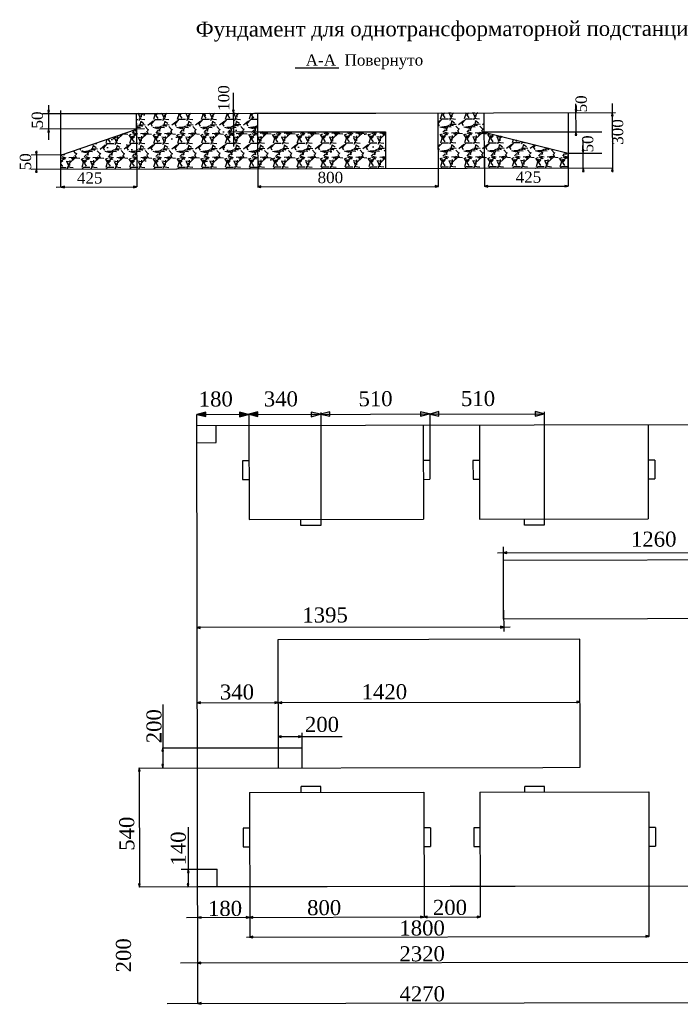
# Model space of a CAD drawing. Extents: x 4085 to 16488, y -65 to 12615.
# Tile 225 of 229: x 15731 to 15843, y 11836 to 12003. Entities that reach past the tile are written whole.
import ezdxf

# ---------------------------------------------------------------- set-up
doc = ezdxf.new("R2010")
doc.units = 0
doc.header["$MEASUREMENT"] = 0
doc.linetypes.add('CONTI', pattern=[0])
doc.layers.get('0').update_dxf_attribs({"color": 250, "linetype": 'CONTI'})
doc.styles.get("Standard").update_dxf_attribs({"font": 'times.ttf'})
pattern_1 = [(37.60159, (12558.47, 9093.245), (-0.269889, 7.830146), [0, -6.17728, 0, -6.9088, 0, -6.604]), (7.6016, (12558.47, 9093.245), (7.172026, 11.481936), [0, -3.33248, 0, -5.56768, 0, -2.1336]), (327.60159, (12553.471, 9093.236), (12.655817, 0.045435), [0, -2.032, 0, -7.3152, 0, -9.5504]), (317.6016, (12553.471, 9093.236), (12.21056, 3.588525), [0, -1.016, 0, -4.79552, 0, -5.4864])]
pattern_2 = [(228.114389, (12561.3886, 9097.31407), (-32.447124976, -36.633633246), [0.5467536, -54.1288]), (185.071289, (12561.02355, 9096.90702), (48.760796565, 4.150433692), [0.938248, -92.8864]), (132.611989, (12560.08898, 9096.82408), (40.719169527, -44.631916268), [0.6615712, -65.49552]), (267.375289, (12558.50582, 9095.80527), (3.9198616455, 81.287051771), [0.854408, -84.58624]), (292.935289, (12558.4667, 9094.95176), (-20.406494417, 48.731922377), [0.8378144, -82.94368]), (357.375289, (12558.79319, 9094.18018), (-81.287051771, 3.9198616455), [0.854408, -84.58624]), (37.795789, (12559.6467, 9094.14106), (-52.759893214, -40.7335742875), [1.1299104, -111.86096]), (72.356889, (12560.53955, 9094.83352), (28.289486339, 89.4583255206), [1.066752, -105.60848]), (121.531189, (12560.86287, 9095.8501), (-32.6056314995, 52.7742090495), [0.8573008, -84.8728]), (175.337989, (12560.41453, 9096.58082), (44.711100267, -3.984692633), [0.9787408, -47.95824]), (222.498989, (12559.43903, 9096.66037), (-48.688662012, -44.7903401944), [1.2657248, -125.30688]), (138.915689, (12562.52925, 9095.77177), (-28.491171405, 24.333484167), [0.432008, -42.76896]), (171.570789, (12562.20363, 9096.05567), (52.846247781, -8.034333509), [0.8218912, -81.36736]), (225.10159, (12561.3906, 9096.1762), (0.0072057, -4.0639908), [0.5747344, -5.172624]), (203.300189, (12561.10527, 9096.6633), (20.30562508, 8.164051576), [0.3095056, -30.64096]), (291.902989, (12560.821, 9096.5409), (-4.08561363, 12.18478297), [0.4377056, -21.44768]), (31.065389, (12560.9843, 9096.1348), (12.17755652, 8.14961069), [0.710912, -22.98608]), (161.66669, (12561.5932, 9096.5016), (8.13519664, -4.04957612), [0.5140592, -12.33744]), (16.491089, (12558.46389, 9096.53672), (40.618341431, 12.264012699), [0.7201408, -71.29408]), (70.447789, (12559.1544, 9096.74115), (-16.17666636, -44.732689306), [0.6041584, -59.81152]), (293.300189, (12561.5918, 9097.31443), (-8.164051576, 20.30562508), [0.619008, -30.33152]), (343.712089, (12561.83664, 9096.7459), (-40.661575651, 12.119898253), [0.7201408, -71.29408]), (339.545589, (12558.46835, 9094.01705), (-20.3344047, 8.091948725), [0.694456, -34.02832]), (294.876689, (12559.11903, 9093.77436), (-20.39918357, 44.667880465), [0.5818752, -57.60576]), (66.902989, (12561.63964, 9093.2505), (8.09199415, 20.33444808), [0.619008, -30.33152]), (17.455589, (12561.88247, 9093.8199), (-52.803096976, -16.349624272), [0.6812528, -67.44384]), (69.545589, (12559.6483, 9093.247), (-8.091948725, -20.3344047), [0.3472288, -34.37568]), (101.411489, (12561.3958, 9093.2501), (-4.09279633, 16.2487167), [0.207224, -20.5152]), (166.06539, (12561.3548, 9093.4532), (12.1991951, -4.0423694), [0.8378144, -15.91848]), (186.110589, (12560.54164, 9093.65496), (40.632670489, 4.136041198), [0.7764272, -76.86624]), (303.79169, (12560.9849, 9095.769), (-4.07840643, 8.12077366), [0.5861184, -14.066848]), (353.258789, (12561.31092, 9095.28193), (69.102331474, -8.0055263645), [1.0232912, -101.3056]), (61.046989, (12562.32713, 9095.1618), (-16.205496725, -28.476710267), [0.4184128, -41.42304]), (90.10159, (12562.5297, 9095.528), (-4.0711993, 4.056788), [0.24384, -3.82016]), (120.357989, (12560.46014, 9093.77674), (16.306379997, -28.419118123), [0.5645872, -55.89424]), (48.114389, (12560.1748, 9094.2639), (32.447124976, 36.633633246), [1.0935088, -53.58208]), (0.10159, (12560.905, 9095.078), (4.056788, 4.0711993), [1.05664, -3.00736]), (325.406389, (12561.96151, 9095.07988), (-40.690305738, 28.37590093), [0.642576, -63.61488]), (254.156189, (12562.4905, 9094.71506), (-4.03518104, -16.26321891), [0.5917264, -28.99472]), (207.747589, (12562.32893, 9094.14581), (-77.143794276, -40.7768702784), [0.963432, -95.38]), (175.527689, (12561.47629, 9093.69726), (-52.839134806, 3.97029959), [1.0192464, -100.90528]), (175.527689, (12561.47629, 9093.69726), (-52.839134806, 3.97029959), [1.0192464, -100.90528])]

msp = doc.modelspace()

# ---------------------------------------------------------------- hatches: boundary and pattern name
h = msp.add_hatch(color=0)
h.set_gradient(color1=(0, 0, 15), color2=(0, 0, 0), one_color=1)
h.paths.add_polyline_path([(15767.42, 11987.24), (15767.43, 11987.24), (15767.43, 11987.79), (15767.28, 11987.79)])
h.paths.add_polyline_path([(15767.43, 11987.24), (15767.43, 11987.24), (15767.56, 11987.79), (15767.43, 11987.79)])
h = msp.add_hatch(color=0)
h.set_gradient(color1=(0, 0, 15), color2=(0, 0, 0), one_color=1)
h.paths.add_polyline_path([(15825.66, 11987.86), (15825.51, 11987.86), (15825.65, 11987.35), (15825.66, 11987.35)])
h.paths.add_polyline_path([(15825.79, 11987.86), (15825.66, 11987.86), (15825.66, 11987.35), (15825.67, 11987.35)])
h.paths.add_polyline_path([(15825.53, 11983.55), (15825.67, 11983.55), (15825.67, 11984.1), (15825.66, 11984.1)])
h.paths.add_polyline_path([(15825.67, 11983.55), (15825.81, 11983.55), (15825.67, 11984.1), (15825.67, 11984.1)])
h = msp.add_hatch(color=0)
h.set_gradient(color1=(0, 0, 15), color2=(0, 0, 0), one_color=1)
h.paths.add_polyline_path([(15736.02, 11987.74), (15735.88, 11987.74), (15736.02, 11987.19)])
h.paths.add_polyline_path([(15736.02, 11987.19), (15736.02, 11987.19), (15736.03, 11987.19), (15736.16, 11987.74), (15736.02, 11987.74)])
h.paths.add_polyline_path([(15736.03, 11984.54), (15736.02, 11984.56), (15736.01, 11984.56), (15735.88, 11984.01), (15736.03, 11984.01)])
h.paths.add_polyline_path([(15736.03, 11984.01), (15736.16, 11984.01), (15736.03, 11984.54)])
h = msp.add_hatch()
h.set_pattern_fill('AR-CONC', color=0, scale=0.64, angle=0.1016, style=0)
h.set_pattern_definition([(50.1016, (12558.47, 9093.245), (116.616, -9.9943), [12.192, -134.112]), (355.1016, (12558.47, 9093.24), (-22.7722, 122.236), [9.7536, -107.2896]), (100.5526, (12568.19, 9092.41), (93.8443, 112.2412), [10.3616, -113.9776]), (46.2858, (12558.41, 9125.76), (173.538, -26.5994), [18.288, -201.168]), (96.737, (12572.87, 9123.54), (151.658, 158.6215), [15.5424, -170.9664]), (351.2856, (12558.41, 9125.76), (151.658, 158.621), [14.6304, -160.9344]), (21.1016, (12574.68, 9117.66), (97.1494, -65.2778), [12.192, -134.112]), (326.1016, (12574.68, 9117.66), (39.3442, 117.9502), [9.7536, -107.2896]), (71.553, (12582.78, 9112.22), (136.4934, 52.6727), [10.3616, -113.9776]), (37.6016, (12558.47, 9093.245), (1.88075, 54.11864), [0, -105.9891, 0, -108.9152, 0, -107.696]), (7.6016, (12558.47, 9093.245), (42.6508, 64.1913), [0, -62.0979, 0, -103.5507, 0, -41.0464]), (327.6016, (12522.22, 9093.18), (86.78435, -3.51253), [0, -40.64, 0, -126.7968, 0, -168.2496]), (317.6016, (12505.96, 9093.15), (94.7737, 16.441), [0, -52.832, 0, -84.2061, 0, -119.4816])])
h.paths.add_polyline_path([(15750.99, 11984.57), (15738.13, 11980.15), (15738.13, 11979.18), (15738.13, 11979.18), (15738.13, 11977.78), (15751.01, 11977.8)])
h.paths.add_polyline_path([(15771.56, 11984.07), (15771.55, 11984.07), (15771.55, 11984.99), (15771.54, 11987.25), (15750.97, 11987.21), (15750.97, 11984.58), (15750.99, 11984.58), (15751.01, 11977.8), (15771.58, 11977.84)])
h.paths.add_polyline_path([(15793.29, 11984.1), (15771.56, 11984.07), (15771.58, 11977.84), (15793.3, 11977.88)])
h = msp.add_hatch()
h.set_pattern_fill('AR-SAND', color=0, scale=0.16, angle=0.1016, style=0)
h.set_pattern_definition(pattern_1)
h.paths.add_polyline_path([(15771.58, 11977.84), (15771.56, 11984.07), (15771.55, 11984.07), (15771.55, 11984.99), (15771.54, 11987.25), (15750.97, 11987.21), (15750.97, 11984.58), (15750.99, 11984.58), (15751.01, 11977.8)])
h = msp.add_hatch()
h.set_pattern_fill('AR-SAND', color=0, scale=0.16, angle=0.1016, style=0)
h.set_pattern_definition(pattern_1)
h.paths.add_polyline_path([(15750.97, 11987.21), (15750.97, 11984.58), (15750.99, 11984.58), (15751.01, 11977.8), (15771.58, 11977.84), (15771.56, 11984.07), (15771.55, 11984.07), (15771.55, 11984.99), (15771.54, 11987.25)])
h = msp.add_hatch()
h.set_pattern_fill('GRAVEL', color=0, scale=0.16, angle=0.1016, style=0)
h.set_pattern_definition(pattern_2)
h.paths.add_polyline_path([(15771.58, 11977.84), (15771.56, 11984.07), (15771.55, 11984.07), (15771.55, 11984.99), (15771.54, 11987.25), (15750.97, 11987.21), (15750.97, 11984.58), (15750.99, 11984.58), (15751.01, 11977.8)])
h.paths.add_polyline_path([(15793.3, 11977.88), (15793.29, 11984.1), (15771.56, 11984.07), (15771.58, 11977.84)])
h = msp.add_hatch()
h.set_pattern_fill('GRAVEL', color=0, scale=0.16, angle=0.1016, style=0)
h.set_pattern_definition(pattern_2)
h.paths.add_polyline_path([(15810.08, 11987.32), (15802.25, 11987.3), (15802.27, 11977.9), (15810.1, 11977.91)])
h = msp.add_hatch(color=0)
h.set_gradient(color1=(0, 0, 15), color2=(0, 0, 0), one_color=1)
h.paths.add_polyline_path([(15831.84, 11987.36), (15831.84, 11987.36), (15831.83, 11987.36), (15831.7, 11986.81), (15831.85, 11986.81)])
h.paths.add_polyline_path([(15831.85, 11986.81), (15831.99, 11986.81), (15831.84, 11987.36)])
h.paths.add_polyline_path([(15831.72, 11977.39), (15831.86, 11977.39), (15831.86, 11977.95), (15831.85, 11977.95)])
h.paths.add_polyline_path([(15831.86, 11977.39), (15832, 11977.39), (15831.86, 11977.95), (15831.86, 11977.95)])
h = msp.add_hatch()
h.set_pattern_fill('AR-SAND', color=0, scale=0.16, angle=0.1016, style=0)
h.set_pattern_definition(pattern_1)
h.paths.add_polyline_path([(15751.01, 11977.8), (15750.99, 11984.58), (15750.97, 11984.58), (15750.97, 11984.56), (15738.13, 11980.15), (15738.13, 11979.18), (15738.13, 11979.18), (15738.13, 11977.78)])
h = msp.add_hatch()
h.set_pattern_fill('AR-SAND', color=0, scale=0.32, angle=0.1016, style=0)
h.set_pattern_definition([(37.6016, (12558.47, 9093.245), (-0.539778, 15.66029), [0, -12.35456, 0, -13.8176, 0, -13.208]), (7.6016, (12558.47, 9093.245), (14.34405, 22.96387), [0, -6.66496, 0, -11.13536, 0, -4.2672]), (327.6016, (12548.472, 9093.227), (25.311635, 0.09087), [0, -4.064, 0, -14.6304, 0, -19.1008]), (317.6016, (12548.472, 9093.227), (24.42112, 7.17705), [0, -2.032, 0, -9.59104, 0, -10.9728])])
h.paths.add_polyline_path([(15750.99, 11984.57), (15738.13, 11980.15), (15738.13, 11979.18), (15738.13, 11979.18), (15738.13, 11977.78), (15751.01, 11977.8)])
h = msp.add_hatch()
h.set_pattern_fill('AR-SAND', color=0, scale=0.16, angle=0.1016, style=0)
h.set_pattern_definition(pattern_1)
h.paths.add_polyline_path([(15750.99, 11984.57), (15738.13, 11980.15), (15738.13, 11979.18), (15738.13, 11979.18), (15738.13, 11977.78), (15751.01, 11977.8)])
h = msp.add_hatch()
h.set_pattern_fill('GRAVEL', color=0, scale=0.16, angle=0.1016, style=0)
h.set_pattern_definition(pattern_2)
h.paths.add_polyline_path([(15750.99, 11984.57), (15738.13, 11980.15), (15738.13, 11979.18), (15738.13, 11979.18), (15738.13, 11977.78), (15751.01, 11977.8)])
h = msp.add_hatch(color=0)
h.set_gradient(color1=(0, 0, 15), color2=(0, 0, 0), one_color=1)
h.paths.add_polyline_path([(15767.43, 11984.06), (15767.43, 11984.06), (15767.3, 11983.51), (15767.43, 11983.51)])
h.paths.add_polyline_path([(15767.43, 11983.51), (15767.58, 11983.51), (15767.44, 11984.06), (15767.43, 11984.06)])
h = msp.add_hatch()
h.set_pattern_fill('AR-SAND', color=0, scale=0.16, angle=0.1016, style=0)
h.set_pattern_definition(pattern_1)
h.paths.add_polyline_path([(15771.56, 11984.07), (15771.58, 11977.84), (15793.3, 11977.88), (15793.29, 11984.1)])
h = msp.add_hatch()
h.set_pattern_fill('AR-CONC', color=0, scale=0.16, angle=0.1016, style=0)
h.set_pattern_definition([(50.1016, (12558.47, 9093.245), (29.15402, -2.49857), [3.048, -33.528]), (355.1016, (12558.47, 9093.245), (-5.69304, 30.55902), [2.4384, -26.8224]), (100.5526, (12560.9, 9093.037), (23.46108, 28.06031), [2.5904, -28.4944]), (46.2858, (12558.455, 9101.373), (43.3845, -6.64986), [4.572, -50.292]), (96.7372, (12562.07, 9100.82), (37.91443, 39.65538), [3.8856, -42.7416]), (351.2856, (12558.455, 9101.373), (37.9145, 39.6553), [3.6576, -40.2336]), (21.1016, (12562.523, 9099.348), (24.28735, -16.31945), [3.048, -33.528]), (326.1016, (12562.523, 9099.348), (9.83606, 29.48756), [2.4384, -26.8224]), (71.553, (12564.547, 9097.988), (34.12334, 13.16818), [2.5904, -28.4944]), (37.6016, (12558.47, 9093.245), (0.470188, 13.52966), [0, -26.49728, 0, -27.2288, 0, -26.924]), (7.6016, (12558.47, 9093.245), (10.66271, 16.047823), [0, -15.52448, 0, -25.88768, 0, -10.2616]), (327.6016, (12549.407, 9093.229), (21.696086, -0.878132), [0, -10.16, 0, -31.6992, 0, -42.0624]), (317.6016, (12545.343, 9093.222), (23.69342, 4.110255), [0, -13.208, 0, -21.05152, 0, -29.8704])])
h.paths.add_polyline_path([(15793.3, 11977.88), (15793.29, 11984.1), (15771.56, 11984.07), (15771.58, 11977.84)])
h = msp.add_hatch()
h.set_pattern_fill('GRAVEL', color=0, scale=0.16, angle=0.1016, style=0)
h.set_pattern_definition(pattern_2)
h.paths.add_polyline_path([(15824.34, 11977.93), (15824.33, 11980.48), (15810.09, 11984.06), (15810.1, 11977.91)])
h = msp.add_hatch(color=0)
h.set_gradient(color1=(0, 0, 15), color2=(0, 0, 0), one_color=1)
h.paths.add_polyline_path([(15733.94, 11980.71), (15733.8, 11980.71), (15733.94, 11980.16)])
h.paths.add_polyline_path([(15733.94, 11980.16), (15733.95, 11980.15), (15733.95, 11980.15), (15734.08, 11980.71), (15733.94, 11980.71)])
h.paths.add_polyline_path([(15733.81, 11977.22), (15733.95, 11977.22), (15733.95, 11977.77), (15733.95, 11977.77), (15733.94, 11977.77)])
h.paths.add_polyline_path([(15733.95, 11977.22), (15734.09, 11977.22), (15733.95, 11977.77)])
h = msp.add_hatch(color=0)
h.set_gradient(color1=(0, 0, 15), color2=(0, 0, 0), one_color=1)
h.paths.add_polyline_path([(15826.89, 11981.04), (15826.74, 11981.04), (15826.88, 11980.47), (15826.89, 11980.52)])
h.paths.add_polyline_path([(15827.02, 11981.04), (15826.89, 11981.04), (15826.89, 11980.52)])
h.paths.add_polyline_path([(15826.9, 11977.9), (15826.89, 11977.94), (15826.88, 11977.94), (15826.75, 11977.38), (15826.9, 11977.38)])
h.paths.add_polyline_path([(15826.9, 11977.9), (15826.9, 11977.38), (15827.03, 11977.38)])
h = msp.add_hatch(color=0)
h.set_gradient(color1=(0, 0, 15), color2=(0, 0, 0), one_color=1)
h.paths.add_polyline_path([(15771.56, 11974.77), (15772.12, 11974.77), (15772.12, 11974.92)])
h.paths.add_polyline_path([(15771.56, 11974.77), (15771.56, 11974.77), (15772.12, 11974.63), (15772.12, 11974.77)])
h.paths.add_polyline_path([(15802.27, 11974.82), (15802.28, 11974.82), (15801.71, 11974.96), (15801.71, 11974.82)])
h.paths.add_polyline_path([(15802.27, 11974.82), (15801.71, 11974.82), (15801.71, 11974.68)])
h.paths.add_polyline_path([(15751.01, 11974.73), (15751.01, 11974.74), (15750.45, 11974.87), (15750.45, 11974.73)])
h.paths.add_polyline_path([(15751.02, 11974.73), (15751.02, 11974.73), (15750.45, 11974.73), (15750.45, 11974.59)])
h.paths.add_polyline_path([(15738.14, 11974.71), (15738.71, 11974.71), (15738.7, 11974.86)])
h.paths.add_polyline_path([(15738.71, 11974.58), (15738.71, 11974.71), (15738.14, 11974.71), (15738.14, 11974.71)])
h = msp.add_hatch(color=0)
h.set_gradient(color1=(0, 0, 15), color2=(0, 0, 0), one_color=1)
h.paths.add_polyline_path([(15810.68, 11974.84), (15810.68, 11974.98), (15810.13, 11974.84), (15810.13, 11974.84)])
h.paths.add_polyline_path([(15810.68, 11974.7), (15810.68, 11974.84), (15810.13, 11974.84), (15810.13, 11974.83)])
h.paths.add_polyline_path([(15824.33, 11974.86), (15824.33, 11974.87), (15823.77, 11975), (15823.77, 11974.86)])
h.paths.add_polyline_path([(15823.77, 11974.86), (15823.77, 11974.72), (15824.33, 11974.86), (15824.33, 11974.86)])
h = msp.add_hatch(color=0)
h.set_gradient(color1=(0, 0, 15), color2=(0, 0, 0), one_color=1)
h.paths.add_polyline_path([(15762.76, 11936.07), (15762.76, 11936.48), (15761.22, 11936.07), (15761.22, 11936.07)])
h.paths.add_polyline_path([(15762.76, 11935.7), (15762.76, 11936.07), (15761.22, 11936.07), (15761.22, 11936.06)])
h = msp.add_hatch(color=0)
h.set_gradient(color1=(0, 0, 15), color2=(0, 0, 0), one_color=1)
h.paths.add_polyline_path([(15770.01, 11936.09), (15768.46, 11936.45), (15768.46, 11936.08)])
h.paths.add_polyline_path([(15768.46, 11936.08), (15768.46, 11935.67), (15770.03, 11936.08), (15770.01, 11936.09)])
h = msp.add_hatch(color=0)
h.set_gradient(color1=(0, 0, 15), color2=(0, 0, 0), one_color=1)
h.paths.add_polyline_path([(15770.07, 11936.09), (15770.07, 11936.09), (15771.61, 11936.09), (15771.61, 11936.5)])
h.paths.add_polyline_path([(15770.07, 11936.09), (15770.07, 11936.08), (15771.61, 11935.72), (15771.61, 11936.09)])
h = msp.add_hatch(color=0)
h.set_gradient(color1=(0, 0, 15), color2=(0, 0, 0), one_color=1)
h.paths.add_polyline_path([(15782.21, 11936.11), (15780.66, 11936.47), (15780.66, 11936.11)])
h.paths.add_polyline_path([(15780.66, 11936.11), (15780.66, 11935.69), (15782.22, 11936.11), (15782.21, 11936.11)])
h.paths.add_polyline_path([(15782.27, 11936.12), (15782.27, 11936.11), (15782.27, 11936.11), (15783.81, 11936.11), (15783.81, 11936.53)])
h.paths.add_polyline_path([(15782.27, 11936.11), (15783.81, 11935.75), (15783.81, 11936.11)])
h.paths.add_polyline_path([(15800.69, 11936.14), (15800.77, 11936.16), (15799.21, 11936.53), (15799.21, 11936.14)])
h.paths.add_polyline_path([(15800.69, 11936.14), (15799.21, 11936.14), (15799.21, 11935.75)])
h.paths.add_polyline_path([(15802.37, 11936.15), (15802.37, 11936.55), (15800.83, 11936.14)])
h.paths.add_polyline_path([(15800.83, 11936.14), (15800.82, 11936.14), (15800.82, 11936.13), (15802.37, 11935.77), (15802.37, 11936.15)])
h.paths.add_polyline_path([(15818.71, 11936.55), (15818.71, 11936.17), (15820.24, 11936.18), (15820.24, 11936.19)])
h.paths.add_polyline_path([(15818.71, 11936.17), (15818.71, 11935.76), (15820.24, 11936.17), (15820.24, 11936.18)])
h = msp.add_hatch(color=0)
h.set_gradient(color1=(0, 0, 5), color2=(0, 0, 0), one_color=1)
h.paths.add_polyline_path([(15813.89, 11912.56), (15813.89, 11912.71), (15813.35, 11912.57), (15813.35, 11912.56)])
h.paths.add_polyline_path([(15813.35, 11912.56), (15813.35, 11912.55), (15813.89, 11912.42), (15813.89, 11912.56)])
h.paths.add_polyline_path([(15865.96, 11912.66), (15865.97, 11912.66), (15865.97, 11912.66), (15865.41, 11912.8), (15865.41, 11912.65)])
h.paths.add_polyline_path([(15865.41, 11912.65), (15865.41, 11912.51), (15865.96, 11912.66)])
h = msp.add_hatch(color=0)
h.set_gradient(color1=(0, 0, 5), color2=(0, 0, 0), one_color=1)
h.paths.add_polyline_path([(15761.24, 11899.85), (15761.81, 11899.71), (15761.81, 11900)])
h = msp.add_hatch(color=0)
h.set_gradient(color1=(0, 0, 5), color2=(0, 0, 0), one_color=1)
h.paths.add_polyline_path([(15812.84, 11900.07), (15812.84, 11899.93), (15813.38, 11899.93), (15813.38, 11899.94)])
h.paths.add_polyline_path([(15813.38, 11899.92), (15813.38, 11899.93), (15812.84, 11899.93), (15812.84, 11899.78)])
h = msp.add_hatch(color=0)
h.set_gradient(color1=(0, 0, 5), color2=(0, 0, 0), one_color=1)
h.paths.add_polyline_path([(15761.31, 11887.1), (15761.31, 11887.08), (15761.84, 11886.95), (15761.84, 11887.23)])
h = msp.add_hatch(color=0)
h.set_gradient(color1=(0, 0, 5), color2=(0, 0, 0), one_color=1)
h.paths.add_polyline_path([(15774.46, 11887.24), (15774.46, 11887.11), (15775, 11887.11)])
h.paths.add_polyline_path([(15774.46, 11887.11), (15774.46, 11886.96), (15775.02, 11887.1), (15775.02, 11887.1), (15775, 11887.11)])
h = msp.add_hatch(color=0)
h.set_gradient(color1=(0, 0, 5), color2=(0, 0, 0), one_color=1)
h.paths.add_polyline_path([(15775.65, 11887.11), (15775.65, 11887.24), (15775.14, 11887.11)])
h.paths.add_polyline_path([(15775.65, 11886.96), (15775.65, 11887.11), (15775.14, 11887.11), (15775.08, 11887.09)])
h.paths.add_polyline_path([(15826.33, 11887.2), (15826.36, 11887.21), (15826.36, 11887.21), (15825.8, 11887.34), (15825.8, 11887.2)])
h.paths.add_polyline_path([(15826.33, 11887.2), (15825.8, 11887.2), (15825.8, 11887.06)])
h = msp.add_hatch(color=0)
h.set_gradient(color1=(0, 0, 5), color2=(0, 0, 0), one_color=1)
h.paths.add_polyline_path([(15775.58, 11881.33), (15775.58, 11881.48), (15775.03, 11881.34), (15775.03, 11881.33), (15775.06, 11881.33)])
h.paths.add_polyline_path([(15775.58, 11881.2), (15775.58, 11881.33), (15775.06, 11881.33)])
h.paths.add_polyline_path([(15779.02, 11881.33), (15778.51, 11881.45), (15778.51, 11881.33)])
h.paths.add_polyline_path([(15778.51, 11881.33), (15778.51, 11881.17), (15779.07, 11881.32), (15779.07, 11881.32), (15779.02, 11881.33)])
h = msp.add_hatch(color=0)
h.set_gradient(color1=(0, 0, 5), color2=(0, 0, 0), one_color=1)
h.paths.add_polyline_path([(15755.43, 11876), (15755.44, 11876.02), (15755.44, 11876.56), (15755.29, 11876.56)])
h.paths.add_polyline_path([(15755.44, 11876.02), (15755.57, 11876.56), (15755.44, 11876.56)])
h.paths.add_polyline_path([(15755.43, 11879.38), (15755.42, 11879.41), (15755.29, 11878.84), (15755.43, 11878.84)])
h.paths.add_polyline_path([(15755.43, 11878.84), (15755.57, 11878.84), (15755.43, 11879.38)])
h = msp.add_hatch(color=0)
h.set_gradient(color1=(0, 0, 5), color2=(0, 0, 0), one_color=1)
h.paths.add_polyline_path([(15751.43, 11875.97), (15751.3, 11875.44), (15751.43, 11875.44)])
h.paths.add_polyline_path([(15751.44, 11875.98), (15751.43, 11875.98), (15751.43, 11875.97), (15751.43, 11875.44), (15751.58, 11875.44)])
h.paths.add_polyline_path([(15751.46, 11855.78), (15751.46, 11856.31), (15751.33, 11856.31)])
h.paths.add_polyline_path([(15751.61, 11856.31), (15751.46, 11856.31), (15751.46, 11855.78), (15751.47, 11855.77), (15751.48, 11855.77)])
h = msp.add_hatch(color=0)
h.set_gradient(color1=(0, 0, 5), color2=(0, 0, 0), one_color=1)
h.paths.add_polyline_path([(15759.74, 11858.79), (15759.74, 11858.79), (15759.61, 11858.23), (15759.74, 11858.23)])
h.paths.add_polyline_path([(15759.74, 11858.23), (15759.89, 11858.23), (15759.75, 11858.79), (15759.74, 11858.79)])
h.paths.add_polyline_path([(15759.74, 11856.31), (15759.6, 11856.31), (15759.75, 11855.75), (15759.75, 11855.75)])
h.paths.add_polyline_path([(15759.75, 11855.75), (15759.88, 11856.31), (15759.74, 11856.31)])
h = msp.add_hatch(color=0)
h.set_gradient(color1=(0, 0, 15), color2=(0, 0, 0), one_color=1)
h.paths.add_polyline_path([(15761.93, 11850.59), (15761.93, 11850.73), (15761.39, 11850.59)])
h.paths.add_polyline_path([(15761.39, 11850.59), (15761.37, 11850.59), (15761.37, 11850.59), (15761.93, 11850.45), (15761.93, 11850.59)])
h = msp.add_hatch(color=0)
h.set_gradient(color1=(0, 0, 15), color2=(0, 0, 0), one_color=1)
h.paths.add_polyline_path([(15770.16, 11850.61), (15769.6, 11850.74), (15769.6, 11850.61)])
h.paths.add_polyline_path([(15770.17, 11850.61), (15770.16, 11850.61), (15769.6, 11850.61), (15769.6, 11850.46)])
h = msp.add_hatch(color=0)
h.set_gradient(color1=(0, 0, 15), color2=(0, 0, 0), one_color=1)
h.paths.add_polyline_path([(15770.76, 11850.61), (15770.76, 11850.75), (15770.22, 11850.61), (15770.22, 11850.61)])
h.paths.add_polyline_path([(15770.22, 11850.61), (15770.22, 11850.6), (15770.76, 11850.47), (15770.76, 11850.61)])
h = msp.add_hatch(color=0)
h.set_gradient(color1=(0, 0, 15), color2=(0, 0, 0), one_color=1)
h.paths.add_polyline_path([(15799.8, 11850.66), (15799.81, 11850.66), (15799.24, 11850.8), (15799.24, 11850.66)])
h.paths.add_polyline_path([(15799.24, 11850.66), (15799.24, 11850.52), (15799.8, 11850.66)])
h = msp.add_hatch(color=0)
h.set_gradient(color1=(0, 0, 15), color2=(0, 0, 0), one_color=1)
h.paths.add_polyline_path([(15799.84, 11850.69), (15799.84, 11850.68), (15799.93, 11850.66), (15800.38, 11850.66), (15800.38, 11850.83)])
h.paths.add_polyline_path([(15799.93, 11850.66), (15800.38, 11850.55), (15800.38, 11850.66)])
h.paths.add_polyline_path([(15799.82, 11850.69), (15799.84, 11850.68), (15799.84, 11850.69)])
h = msp.add_hatch(color=0)
h.set_gradient(color1=(0, 0, 15), color2=(0, 0, 0), one_color=1)
h.paths.add_polyline_path([(15808.85, 11850.82), (15808.85, 11850.68), (15809.39, 11850.68), (15809.39, 11850.69)])
h.paths.add_polyline_path([(15808.85, 11850.68), (15808.85, 11850.54), (15809.39, 11850.68), (15809.39, 11850.68)])
h = msp.add_hatch(color=0)
h.set_gradient(color1=(0, 0, 15), color2=(0, 0, 0), one_color=1)
h.paths.add_polyline_path([(15809.39, 11850.69), (15809.39, 11850.68), (15809.42, 11850.69)])
h = msp.add_hatch(color=0)
h.set_gradient(color1=(0, 0, 15), color2=(0, 0, 0), one_color=1)
h.paths.add_polyline_path([(15770.17, 11847.25), (15770.23, 11847.24), (15770.23, 11847.26), (15770.22, 11847.26)])
h = msp.add_hatch(color=0)
h.set_gradient(color1=(0, 0, 15), color2=(0, 0, 0), one_color=1)
h.paths.add_polyline_path([(15770.22, 11847.26), (15770.23, 11847.26), (15770.23, 11847.27)])
h = msp.add_hatch(color=0)
h.set_gradient(color1=(0, 0, 15), color2=(0, 0, 0), one_color=1)
h.paths.add_polyline_path([(15770.74, 11847.26), (15770.74, 11847.4), (15770.23, 11847.27), (15770.23, 11847.26)])
h.paths.add_polyline_path([(15770.23, 11847.26), (15770.23, 11847.24), (15770.74, 11847.12), (15770.74, 11847.26)])
h = msp.add_hatch(color=0)
h.set_gradient(color1=(0, 0, 15), color2=(0, 0, 0), one_color=1)
h.paths.add_polyline_path([(15838.07, 11847.38), (15838.08, 11847.39), (15837.51, 11847.52), (15837.51, 11847.38)])
h.paths.add_polyline_path([(15837.51, 11847.38), (15837.51, 11847.24), (15838.07, 11847.38)])
h = msp.add_hatch(color=0)
h.set_gradient(color2=(0, 0, 0), one_color=1)
h.paths.add_polyline_path([(15761.39, 11842.87), (15761.39, 11842.87), (15761.92, 11842.87), (15761.92, 11843.01)])
h.paths.add_polyline_path([(15761.39, 11842.87), (15761.39, 11842.85), (15761.92, 11842.73), (15761.92, 11842.87)])

# ---------------------------------------------------------------- linework, layer by layer
at = {"color": 0}
for p, q in [((15777.94, 11994.96), (15785.35, 11994.97)), ((15767.42, 11990.7), (15767.44, 11981.6)), ((15736.02, 11988.65), (15736.03, 11982.71)), ((15767.56, 11987.79), (15767.28, 11987.79)), ((15767.28, 11987.79), (15767.43, 11987.22)), ((15767.43, 11987.22), (15767.56, 11987.79)), ((15825.79, 11987.86), (15825.51, 11987.86)), ((15825.51, 11987.86), (15825.66, 11987.29)), ((15825.67, 11983.4), (15825.66, 11988.87)), ((15825.66, 11987.29), (15825.79, 11987.86)), ((15831.84, 11988.89), (15831.86, 11977.24)), ((15735, 11987.19), (15755.58, 11987.22)), ((15736.16, 11987.74), (15735.88, 11987.74)), ((15735.88, 11987.74), (15736.03, 11987.17)), ((15736.03, 11987.17), (15736.16, 11987.74)), ((15738.13, 11979.18), (15738.11, 11987.72)), ((15750.97, 11987.21), (15771.54, 11987.25)), ((15750.97, 11984.56), (15750.97, 11987.21)), ((15771.05, 11987.25), (15791.62, 11987.29)), ((15771.54, 11987.25), (15771.55, 11984.99)), ((15790.92, 11987.28), (15832.39, 11987.36)), ((15802.27, 11974.83), (15802.25, 11987.3)), ((15810.1, 11977.91), (15810.08, 11987.34)), ((15824.31, 11987.34), (15824.33, 11974.86)), ((15831.84, 11987.38), (15831.7, 11986.81)), ((15831.7, 11986.81), (15831.99, 11986.81)), ((15831.99, 11986.81), (15831.84, 11987.38)), ((15752.3, 11984.59), (15734.51, 11984.55)), ((15736.02, 11984.58), (15735.88, 11984.01)), ((15736.16, 11984.01), (15736.02, 11984.58)), ((15738.12, 11980.15), (15750.97, 11984.56)), ((15750.99, 11985.57), (15751.01, 11974.73)), ((15771.55, 11984.99), (15771.55, 11984.07)), ((15771.56, 11985.6), (15771.58, 11974.77)), ((15735.88, 11984.01), (15736.16, 11984.01)), ((15772.35, 11984.07), (15766.49, 11984.06)), ((15767.43, 11984.08), (15767.3, 11983.51)), ((15767.3, 11983.51), (15767.58, 11983.51)), ((15767.58, 11983.51), (15767.43, 11984.08)), ((15771.55, 11984.07), (15793.29, 11984.1)), ((15793.29, 11984.1), (15793.3, 11977.88)), ((15809.77, 11984.07), (15830.04, 11984.11)), ((15810.08, 11984.06), (15824.33, 11980.48)), ((15825.66, 11984.11), (15825.53, 11983.55)), ((15825.53, 11983.55), (15825.81, 11983.55)), ((15825.81, 11983.55), (15825.66, 11984.11)), ((15826.9, 11977.28), (15826.89, 11982.72)), ((15738.2, 11980.16), (15733.06, 11980.15)), ((15734.08, 11980.71), (15733.8, 11980.71)), ((15733.8, 11980.71), (15733.95, 11980.14)), ((15733.94, 11980.88), (15733.95, 11977.21)), ((15733.95, 11980.14), (15734.08, 11980.71)), ((15738.13, 11977.78), (15738.12, 11980.15)), ((15810.12, 11979.71), (15810.13, 11974.83)), ((15824.34, 11977.93), (15824.33, 11980.48)), ((15824.33, 11980.46), (15830.04, 11980.47)), ((15827.02, 11981.04), (15826.74, 11981.04)), ((15826.74, 11981.04), (15826.88, 11980.47)), ((15826.88, 11980.47), (15827.02, 11981.04)), ((15733.09, 11977.77), (15831.86, 11977.95)), ((15733.94, 11977.79), (15733.81, 11977.22)), ((15734.09, 11977.22), (15733.94, 11977.79)), ((15738.13, 11974.71), (15738.13, 11978.11)), ((15826.88, 11977.95), (15826.75, 11977.38)), ((15827.03, 11977.38), (15826.88, 11977.95)), ((15831.86, 11977.96), (15831.72, 11977.39)), ((15832, 11977.39), (15831.86, 11977.96)), ((15733.81, 11977.22), (15734.09, 11977.22)), ((15826.75, 11977.38), (15827.03, 11977.38)), ((15831.72, 11977.39), (15832, 11977.39)), ((15737.32, 11974.71), (15751.02, 11974.73)), ((15738.7, 11974.86), (15738.14, 11974.71)), ((15738.14, 11974.71), (15738.71, 11974.58)), ((15738.71, 11974.58), (15738.7, 11974.86)), ((15751.02, 11974.73), (15750.45, 11974.87)), ((15750.45, 11974.87), (15750.45, 11974.59)), ((15750.45, 11974.59), (15751.02, 11974.73)), ((15771.55, 11974.77), (15802.31, 11974.82)), ((15772.12, 11974.92), (15771.56, 11974.77)), ((15771.56, 11974.77), (15772.12, 11974.63)), ((15772.12, 11974.63), (15772.12, 11974.92)), ((15802.28, 11974.82), (15801.71, 11974.96)), ((15801.71, 11974.96), (15801.71, 11974.68)), ((15801.71, 11974.68), (15802.28, 11974.82)), ((15810.68, 11974.98), (15810.11, 11974.84)), ((15810.11, 11974.84), (15810.68, 11974.7)), ((15810.12, 11974.84), (15824.34, 11974.86)), ((15810.68, 11974.7), (15810.68, 11974.98)), ((15824.34, 11974.86), (15823.77, 11975)), ((15823.77, 11975), (15823.77, 11974.72)), ((15823.77, 11974.72), (15824.34, 11974.86)), ((15762.76, 11936.48), (15761.2, 11936.07)), ((15761.2, 11936.07), (15762.76, 11935.7)), ((15761.22, 11936.07), (15820.26, 11936.18)), ((15761.4, 11835.98), (15761.22, 11936.07)), ((15762.76, 11935.7), (15762.76, 11936.48)), ((15770.03, 11936.08), (15768.46, 11936.45)), ((15768.46, 11936.45), (15768.46, 11935.67)), ((15768.46, 11935.67), (15770.03, 11936.08)), ((15771.61, 11936.5), (15770.05, 11936.09)), ((15770.05, 11936.09), (15771.61, 11935.72)), ((15770.07, 11936.09), (15770.1, 11918.2)), ((15771.61, 11935.72), (15771.61, 11936.5)), ((15782.22, 11936.11), (15780.66, 11936.47)), ((15780.66, 11936.47), (15780.66, 11935.69)), ((15780.66, 11935.69), (15782.22, 11936.11)), ((15783.81, 11936.53), (15782.25, 11936.11)), ((15782.25, 11936.11), (15783.81, 11935.75)), ((15782.27, 11936.42), (15782.3, 11917.2)), ((15783.81, 11935.75), (15783.81, 11936.53)), ((15800.77, 11936.16), (15799.21, 11936.53)), ((15799.21, 11936.53), (15799.21, 11935.75)), ((15799.21, 11935.75), (15800.77, 11936.16)), ((15802.37, 11936.55), (15800.81, 11936.14)), ((15800.81, 11936.14), (15802.37, 11935.77)), ((15800.82, 11936.14), (15800.84, 11925.05)), ((15802.37, 11935.77), (15802.37, 11936.55)), ((15820.27, 11936.18), (15818.71, 11936.55)), ((15818.71, 11936.55), (15818.71, 11935.76)), ((15818.71, 11935.76), (15820.27, 11936.18)), ((15820.24, 11936.49), (15820.27, 11917.27)), ((15761.23, 11934.2), (15932.22, 11934.51)), ((15799.7, 11934.27), (15799.72, 11918.25)), ((15809.24, 11934.29), (15809.27, 11918.27)), ((15837.91, 11934.34), (15837.94, 11918.32)), ((15764.52, 11931.28), (15764.52, 11934.21)), ((15761.23, 11931.27), (15764.52, 11931.28)), ((15770.08, 11928.18), (15768.97, 11928.18)), ((15768.97, 11928.18), (15768.98, 11924.99)), ((15800.83, 11928.24), (15799.72, 11928.24)), ((15809.28, 11928.25), (15808.16, 11928.25)), ((15808.16, 11928.25), (15808.17, 11925.06)), ((15839.05, 11928.31), (15837.93, 11928.3)), ((15839.05, 11928.31), (15839.05, 11925.11)), ((15768.98, 11924.99), (15770.09, 11924.99)), ((15799.72, 11925.04), (15800.84, 11925.05)), ((15808.17, 11925.06), (15809.28, 11925.06)), ((15837.94, 11925.11), (15839.05, 11925.11)), ((15770.1, 11918.2), (15799.72, 11918.25)), ((15778.9, 11917.19), (15778.9, 11918.21)), ((15809.27, 11918.27), (15837.94, 11918.32)), ((15816.89, 11917.26), (15816.89, 11918.28)), ((15782.28, 11917.2), (15778.9, 11917.19)), ((15782.28, 11917.2), (15779.59, 11917.2)), ((15782.3, 11917.2), (15780.29, 11917.2)), ((15820.27, 11917.27), (15816.89, 11917.26)), ((15820.27, 11917.27), (15817.58, 11917.26)), ((15812.34, 11912.56), (15868.98, 11912.66)), ((15813.89, 11912.71), (15813.33, 11912.56)), ((15813.33, 11912.56), (15813.89, 11912.42)), ((15813.35, 11910.91), (15813.35, 11913.59)), ((15813.89, 11912.42), (15813.89, 11912.71)), ((15813.37, 11902.79), (15813.38, 11899.18)), ((15761.81, 11900), (15761.24, 11899.85)), ((15761.24, 11899.85), (15761.81, 11899.71)), ((15814.48, 11899.93), (15761.33, 11899.84)), ((15761.81, 11899.71), (15761.81, 11900)), ((15813.41, 11899.93), (15812.84, 11900.07)), ((15812.84, 11900.07), (15812.84, 11899.78)), ((15812.84, 11899.78), (15813.41, 11899.93)), ((15826.34, 11897.86), (15775.01, 11897.77)), ((15775.01, 11897.77), (15775.04, 11876.02)), ((15826.38, 11876.11), (15826.34, 11897.86)), ((15755.42, 11886.8), (15755.44, 11875.99)), ((15761.84, 11887.23), (15761.27, 11887.09)), ((15761.27, 11887.09), (15761.84, 11886.95)), ((15761.32, 11887.09), (15775.15, 11887.11)), ((15761.84, 11886.95), (15761.84, 11887.23)), ((15775.03, 11887.1), (15774.46, 11887.24)), ((15774.46, 11887.24), (15774.46, 11886.96)), ((15774.46, 11886.96), (15775.03, 11887.1)), ((15775.07, 11887.11), (15826.36, 11887.2)), ((15775.65, 11887.24), (15775.08, 11887.09)), ((15775.08, 11887.09), (15775.65, 11886.96)), ((15775.65, 11886.96), (15775.65, 11887.24)), ((15826.37, 11887.21), (15825.8, 11887.34)), ((15825.8, 11887.34), (15825.8, 11887.06)), ((15825.8, 11887.06), (15826.37, 11887.21)), ((15775.58, 11881.48), (15775.02, 11881.34)), ((15775.02, 11881.34), (15775.58, 11881.2)), ((15775.03, 11881.33), (15785.95, 11881.35)), ((15775.58, 11881.2), (15775.58, 11881.48)), ((15779.08, 11881.32), (15778.51, 11881.45)), ((15778.51, 11881.45), (15778.51, 11881.17)), ((15778.51, 11881.17), (15779.08, 11881.32)), ((15779.06, 11881.98), (15779.08, 11876.03)), ((15755.42, 11879.41), (15755.29, 11878.84)), ((15755.57, 11878.84), (15755.42, 11879.41)), ((15755.43, 11879.4), (15779.07, 11879.44)), ((15755.29, 11878.84), (15755.57, 11878.84)), ((15751.44, 11876.01), (15751.3, 11875.44)), ((15751.43, 11875.98), (15820.04, 11876.1)), ((15751.43, 11875.98), (15751.46, 11855.77)), ((15751.58, 11875.44), (15751.44, 11876.01)), ((15755.57, 11876.56), (15755.29, 11876.56)), ((15755.29, 11876.56), (15755.43, 11876)), ((15755.43, 11876), (15755.57, 11876.56)), ((15820.04, 11876.1), (15826.38, 11876.11)), ((15751.3, 11875.44), (15751.58, 11875.44)), ((15778.98, 11871.83), (15778.98, 11872.85)), ((15780.94, 11872.85), (15778.98, 11872.85)), ((15781.68, 11872.85), (15779.67, 11872.85)), ((15782.32, 11872.85), (15780.37, 11872.85)), ((15782.32, 11871.84), (15782.32, 11872.85)), ((15819.65, 11872.84), (15816.96, 11872.83)), ((15816.97, 11871.9), (15816.97, 11872.83)), ((15820.33, 11872.84), (15817.66, 11872.83)), ((15820.34, 11871.91), (15820.33, 11872.84)), ((15770.18, 11871.81), (15799.81, 11871.87)), ((15770.18, 11871.82), (15770.23, 11847.24)), ((15799.81, 11871.87), (15799.84, 11850.66)), ((15809.35, 11871.88), (15838.02, 11871.93)), ((15809.35, 11871.89), (15809.39, 11850.68)), ((15838.02, 11871.94), (15838.07, 11847.38)), ((15759.73, 11865.96), (15759.75, 11855.75)), ((15770.19, 11865.78), (15769.08, 11865.78)), ((15769.08, 11865.78), (15769.09, 11862.59)), ((15800.94, 11865.84), (15799.83, 11865.84)), ((15800.94, 11865.84), (15800.95, 11862.65)), ((15809.39, 11865.85), (15808.28, 11865.85)), ((15808.28, 11865.85), (15808.28, 11862.66)), ((15839.16, 11865.91), (15838.04, 11865.9)), ((15839.16, 11865.91), (15839.16, 11862.72)), ((15769.09, 11862.59), (15770.2, 11862.59)), ((15799.83, 11862.65), (15800.95, 11862.65)), ((15808.28, 11862.66), (15809.39, 11862.66)), ((15838.05, 11862.71), (15839.16, 11862.72)), ((15758.56, 11858.79), (15761.85, 11858.79)), ((15759.74, 11858.8), (15759.61, 11858.23)), ((15759.61, 11858.23), (15759.89, 11858.23)), ((15759.89, 11858.23), (15759.74, 11858.8)), ((15761.36, 11858.79), (15764.65, 11858.8)), ((15764.66, 11855.87), (15764.65, 11858.8)), ((15751.61, 11856.31), (15751.33, 11856.31)), ((15751.33, 11856.31), (15751.47, 11855.75)), ((15929.56, 11856.08), (15751.46, 11855.77)), ((15751.47, 11855.75), (15751.61, 11856.31)), ((15759.88, 11856.31), (15759.6, 11856.31)), ((15759.6, 11856.31), (15759.75, 11855.75)), ((15759.75, 11855.75), (15759.88, 11856.31)), ((15932.36, 11856.09), (15761.36, 11855.78)), ((15759.47, 11850.59), (15809.39, 11850.68)), ((15761.93, 11850.73), (15761.37, 11850.59)), ((15761.37, 11850.59), (15761.93, 11850.45)), ((15761.93, 11850.45), (15761.93, 11850.73)), ((15770.17, 11850.61), (15769.6, 11850.74)), ((15769.6, 11850.74), (15769.6, 11850.46)), ((15769.6, 11850.46), (15770.17, 11850.61)), ((15770.76, 11850.75), (15770.19, 11850.6)), ((15770.19, 11850.6), (15770.76, 11850.47)), ((15770.76, 11850.47), (15770.76, 11850.75)), ((15799.81, 11850.66), (15799.24, 11850.8)), ((15799.24, 11850.8), (15799.24, 11850.52)), ((15799.24, 11850.52), (15799.81, 11850.66)), ((15800.38, 11850.83), (15799.82, 11850.69)), ((15799.82, 11850.69), (15800.38, 11850.55)), ((15800.38, 11850.55), (15800.38, 11850.83)), ((15809.42, 11850.69), (15808.85, 11850.82)), ((15808.85, 11850.82), (15808.85, 11850.54)), ((15808.85, 11850.54), (15809.42, 11850.69)), ((15769.67, 11847.26), (15838.07, 11847.38)), ((15770.74, 11847.4), (15770.17, 11847.25)), ((15770.17, 11847.25), (15770.74, 11847.12)), ((15770.74, 11847.12), (15770.74, 11847.4)), ((15838.08, 11847.39), (15837.51, 11847.52)), ((15837.51, 11847.52), (15837.51, 11847.24)), ((15837.51, 11847.24), (15838.08, 11847.39)), ((15758.47, 11842.86), (15848.34, 11843.02)), ((15761.92, 11843.01), (15761.35, 11842.86)), ((15761.35, 11842.86), (15761.92, 11842.73)), ((15761.92, 11842.73), (15761.92, 11843.01)), ((15756.19, 11835.97), (15936.73, 11836.29)), ((15761.95, 11836.12), (15761.39, 11835.97)), ((15761.39, 11835.97), (15761.96, 11835.84)), ((15761.96, 11835.84), (15761.95, 11836.12))]:
    msp.add_line(p, q, dxfattribs=at)
msp.add_lwpolyline([(15813.35, 11911.31), (15862.25, 11911.4), (15862.27, 11901.39), (15813.37, 11901.3)], close=True, dxfattribs=at)

# ---------------------------------------------------------------- texts
at = {"color": 0, "attachment_point": 1}
for s, insert, char_height, width, rotation in [('{\\fGeorgia|b0|i0|c204|p18;    \\H1.6x;Фундамент для однотрансформаторной подстанции.}', (15758.61, 12002.82), 1.6, 100.2801, 0.1016), ('{\\fGeorgia|b0|i0|c204|p18;А-А  Повернуто}', (15779.72, 11997.25), 1.92, 41.9198, 0.1016), ('{\\fGeorgia|b0|i0|c204|p18;100}', (15764.83, 11987.66), 1.92, 8.9233, 90.1016), ('{\\fGeorgia|b0|i0|c204|p18;50}', (15825.6, 11987.39), 1.92, 8.9233, 90.1016), ('{\\fGeorgia|b0|i0|c204|p18;50}', (15733.15, 11984.65), 1.92, 8.9233, 90.1016), ('{\\fGeorgia|b0|i0|c204|p18;300}', (15831.78, 11981.89), 1.92, 8.9233, 90.1016), ('{\\fGeorgia|b0|i0|c204|p18;50}', (15826.69, 11980.58), 1.92, 8.9233, 90.1016), ('{\\fGeorgia|b0|i0|c204|p18;50}', (15731.13, 11977.55), 1.92, 8.9233, 90.1016), ('{\\fGeorgia|b0|i0|c204|p18;425}', (15740.83, 11977.22), 1.92, 8.9233, 0.1016), ('{\\fGeorgia|b0|i0|c204|p18;800}', (15781.74, 11977.29), 1.92, 8.9233, 0.1016), ('{\\fGeorgia|b0|i0|c204|p18;425}', (15815.41, 11977.35), 1.92, 8.9233, 0.1016), ('{\\fGeorgia|b0|i0|c204|p18;180}', (15761.54, 11939.97), 2.56, 8.9233, 0.1016), ('{\\fGeorgia|b0|i0|c204|p18;340}', (15772.6, 11939.99), 2.56, 8.9233, 0.1016), ('{\\fGeorgia|b0|i0|c204|p18;510}', (15788.69, 11940.02), 2.56, 8.9233, 0.1016), ('{\\fGeorgia|b0|i0|c204|p18;510}', (15806.12, 11940.05), 2.56, 8.9233, 0.1016), ('{\\fGeorgia|b0|i0|c204|p18;1260}', (15835.01, 11916.15), 2.56, 8.9233, 0.1016), ('{\\fGeorgia|b0|i0|c204|p18;1395}', (15779.15, 11903.27), 2.56, 8.9233, 0.1016), ('{\\fGeorgia|b0|i0|c204|p18;340}', (15765.14, 11890.18), 2.56, 10.9836, 0.1016), ('{\\fGeorgia|b0|i0|c204|p18;1420}', (15789.23, 11890.22), 2.56, 8.9233, 0.1016), ('{\\fGeorgia|b0|i0|c204|p18;200}', (15752.66, 11880.19), 2.56, 8.9233, 90.1016), ('{\\fGeorgia|b0|i0|c204|p18;200}', (15779.59, 11884.68), 2.56, 8.9233, 0.1016), ('{\\fGeorgia|b0|i0|c204|p18;540}', (15748.04, 11861.92), 2.56, 8.9233, 90.1016), ('{\\fGeorgia|b0|i0|c204|p18;140}', (15756.79, 11859.41), 2.56, 8.9233, 90.1016), ('{\\fGeorgia|b0|i0|c204|p18;180}', (15763.11, 11853.41), 2.56, 8.9233, 0.1016), ('{\\fGeorgia|b0|i0|c204|p18;800}', (15779.96, 11853.54), 2.56, 8.9233, 0.1016), ('{\\fGeorgia|b0|i0|c204|p18;200}', (15801.34, 11853.58), 2.56, 8.9233, 0.1016), ('{\\fGeorgia|b0|i0|c204|p18;1800}', (15795.64, 11850.08), 2.56, 8.9233, 0.1016), ('{\\fGeorgia|b0|i0|c204|p18;200}', (15747.48, 11841.26), 2.56, 8.9233, 90.1016), ('{\\fGeorgia|b0|i0|c204|p18;2320}', (15795.65, 11845.7), 2.56, 8.9233, 0.1016), ('{\\fGeorgia|b0|i0|c204|p18;4270}', (15795.66, 11838.89), 2.56, 8.9233, 0.1016)]:
    msp.add_mtext(s, dxfattribs=dict(at, insert=insert, char_height=char_height, width=width, rotation=rotation))

doc.saveas('drawing.dxf')
